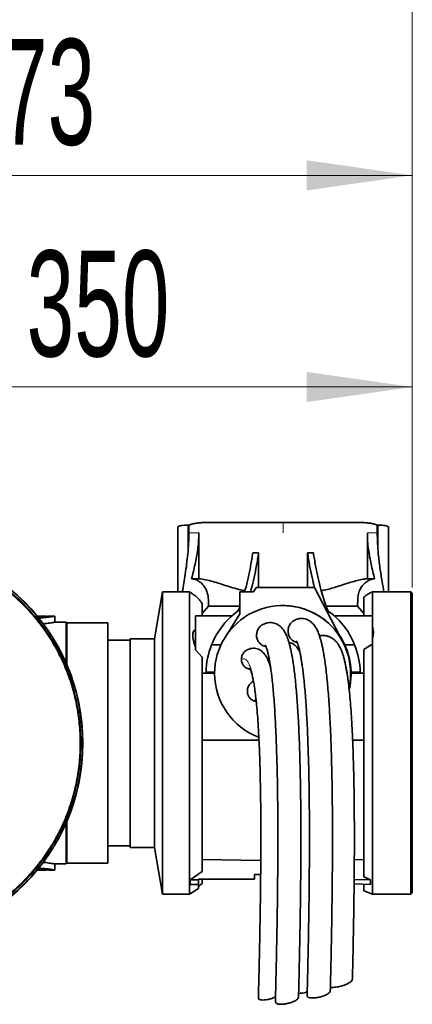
# Model space of a CAD drawing. Header units: millimetres. Extents: x 0 to 12118, y 0 to 8400.
# Tile 100 of 128: x 8358 to 8617, y 4121 to 4772. Entities that reach past the tile are written whole.
import ezdxf

# ---------------------------------------------------------------- set-up
doc = ezdxf.new("R2010")
doc.units = ezdxf.units.MM
doc.header["$LTSCALE"] = 20
doc.styles.add('SLDTEXTSTYLE0', font='TXT', dxfattribs={"width": 0.605})
doc.dimstyles.new('SLDDIMSTYLE15', dxfattribs={"dimtxt": 70, "dimasz": 70, "dimexe": 0, "dimexo": 0.0625, "dimgap": 17.5, "dimtad": 1, "dimdec": 0, "dimrnd": 1e-09, "dimzin": 12, "dimdsep": 46, "dimtxsty": 'SLDTEXTSTYLE0', "dimsah": 1, "dimcen": 0.09, "dimse1": 1, "dimsd1": 1, "dimadec": 0, "dimazin": 3, "dimtfac": 1, "dimtofl": 0, "dimtmove": 0, "dimatfit": 3, "dimfxl": 1, "dimfrac": 2, "dimtolj": 1, "dimtzin": 12, "dimarcsym": 0})
doc.dimstyles.new('SLDDIMSTYLE16', dxfattribs={"dimtxt": 70, "dimasz": 70, "dimexe": 0, "dimexo": 0.0625, "dimgap": 17.5, "dimtad": 1, "dimdec": 1, "dimrnd": 1e-09, "dimzin": 12, "dimdsep": 46, "dimtxsty": 'SLDTEXTSTYLE0', "dimsah": 1, "dimcen": 0.09, "dimse1": 1, "dimsd1": 1, "dimadec": 0, "dimazin": 3, "dimtfac": 1, "dimtofl": 0, "dimtmove": 0, "dimatfit": 3, "dimfxl": 1, "dimfrac": 2, "dimtolj": 1, "dimtzin": 12, "dimarcsym": 0})
doc.dimstyles.new('SLDDIMSTYLE2', dxfattribs={"dimtxt": 70, "dimasz": 70, "dimexe": 0, "dimexo": 0.0625, "dimgap": 17.5, "dimtad": 1, "dimdec": 1, "dimrnd": 1e-09, "dimzin": 12, "dimdsep": 46, "dimtxsty": 'SLDTEXTSTYLE0', "dimsah": 1, "dimcen": 0.09, "dimadec": 0, "dimazin": 3, "dimtfac": 1, "dimtofl": 0, "dimtmove": 0, "dimatfit": 3, "dimfxl": 1, "dimfrac": 2, "dimtolj": 1, "dimtzin": 12, "dimarcsym": 0})

# ---------------------------------------------------------------- blocks, each defined once
blk = doc.blocks.new('_D_93')
at = {"color": 7, "linetype": 'Continuous', "lineweight": 0}
for p, q in [((8267.36, 4297.89), (8267.36, 4559.48)), ((8617.36, 4396.89), (8617.36, 4559.48)), ((8267.36, 4529.48), (8617.36, 4529.48))]:
    blk.add_line(p, q, dxfattribs=at)
at = {"color": 7, "linetype": 'Continuous', "lineweight": 18}
for points in [[(8267.36, 4529.48), (8337.36, 4519.48), (8337.36, 4539.48)], [(8617.36, 4529.48), (8547.36, 4539.48), (8547.36, 4519.48)]]:
    blk.add_solid(points, dxfattribs=at)
at = {"color": 7, "linetype": 'Continuous', "lineweight": 18, "insert": (8362.15, 4619.71), "char_height": 70, "attachment_point": 1, "style": 'SLDTEXTSTYLE0'}
blk.add_mtext('350', dxfattribs=at)
blk = doc.blocks.new('_D_94')
at = {"color": 7, "linetype": 'Continuous', "lineweight": 0}
for p, q in [((8617.36, 4396.89), (8617.36, 4699.48)), ((8617.36, 4669.48), (8281.55, 4669.48))]:
    blk.add_line(p, q, dxfattribs=at)
at = {"color": 7, "linetype": 'Continuous', "lineweight": 18}
blk.add_solid([(8617.36, 4669.48), (8547.36, 4679.48), (8547.36, 4659.48)], dxfattribs=at)
at = {"color": 7, "linetype": 'Continuous', "lineweight": 18, "insert": (8281.55, 4759.71), "char_height": 70, "attachment_point": 1, "style": 'SLDTEXTSTYLE0'}
blk.add_mtext('1773', dxfattribs=at)
blk = doc.blocks.new('_D_95')
at = {"color": 7, "linetype": 'Continuous', "lineweight": 0}
for p, q in [((8617.36, 4396.89), (8617.36, 4839.48)), ((8617.36, 4809.48), (8266.49, 4809.48))]:
    blk.add_line(p, q, dxfattribs=at)
at = {"color": 7, "linetype": 'Continuous', "lineweight": 18}
for centre, start, end in [((8386.6, 4863.19), 153.43495, 206.56505), ((8385.63, 4863.19), 333.43495, 26.56505)]:
    blk.add_arc(centre, 120.11, start, end, dxfattribs=at)
blk.add_solid([(8617.36, 4809.48), (8547.36, 4819.48), (8547.36, 4799.48)], dxfattribs=at)
at = {"color": 7, "linetype": 'Continuous', "lineweight": 18, "insert": (8279.17, 4899.71), "char_height": 70, "attachment_point": 1, "style": 'SLDTEXTSTYLE0'}
blk.add_mtext('1894', dxfattribs=at)

msp = doc.modelspace()

# ---------------------------------------------------------------- linework, layer by layer
at = {"color": 7, "linetype": 'Continuous', "lineweight": 35}
for p, q in [((8462.107357, 4436.586294), (8462.107357, 4393.894825)), ((8469.530162, 4438.121352), (8468.857345, 4438.121352)), ((8469.530162, 4432.894859), (8469.530162, 4438.121352)), ((8483.072099, 4439.894829), (8531.857428, 4439.894829)), ((8531.857428, 4439.894829), (8580.642638, 4439.894829)), ((8594.184694, 4432.894859), (8594.184694, 4438.121352)), ((8594.184694, 4438.121352), (8594.857392, 4438.121352)), ((8601.607379, 4393.894825), (8601.607379, 4436.588797)), ((8476.108012, 4402.586851), (8476.108012, 4432.894859)), ((8587.606844, 4432.894859), (8587.606844, 4402.586851)), ((8511.821088, 4419.77695), (8515.682873, 4419.763956)), ((8515.682873, 4419.763956), (8515.682873, 4396.866593)), ((8551.893768, 4419.77695), (8548.031983, 4419.763956)), ((8548.031983, 4396.866593), (8548.031983, 4419.763956)), ((8471.274671, 4402.586851), (8476.108012, 4402.586851)), ((8592.440066, 4402.586851), (8587.606844, 4402.586851)), ((8452.123579, 4393.894825), (8446.657357, 4362.894807)), ((8469.815311, 4393.894825), (8452.123579, 4393.894825)), ((8452.123579, 4293.894861), (8452.123579, 4393.894825)), ((8471.95476, 4392.522964), (8469.815311, 4393.894825)), ((8469.815311, 4193.894837), (8469.815311, 4393.894825)), ((8503.288922, 4379.434976), (8503.288922, 4393.976125)), ((8503.288922, 4393.976125), (8512.198147, 4393.976125)), ((8512.198147, 4393.976125), (8513.96924, 4396.866593)), ((8513.96924, 4396.866593), (8552.644548, 4396.866593)), ((8552.644548, 4396.866593), (8569.135603, 4364.999923)), ((8585.357365, 4377.987895), (8585.357365, 4390.428099)), ((8590.958175, 4393.892917), (8590.958175, 4377.987895)), ((8590.958175, 4393.892917), (8591.242608, 4393.881354)), ((8616.357383, 4393.894825), (8591.242608, 4393.894825)), ((8617.35743, 4392.894897), (8616.357383, 4393.894825)), ((8616.357383, 4193.894837), (8616.357383, 4393.894825)), ((8617.35743, 4392.894897), (8617.35743, 4194.894883)), ((8478.357372, 4377.987895), (8478.357372, 4386.086736)), ((8478.357372, 4379.563961), (8482.568678, 4384.372864)), ((8503.288922, 4384.372864), (8482.568678, 4384.372864)), ((8531.654415, 4384.874615), (8531.532344, 4384.874615)), ((8560.417828, 4384.372864), (8581.146178, 4384.372864)), ((8581.146178, 4384.372864), (8585.357365, 4379.563961)), ((8369.180796, 4377.894912), (8375.357387, 4377.894912)), ((8369.613108, 4377.260957), (8371.357378, 4377.352986)), ((8375.357387, 4377.716694), (8375.357387, 4377.894912)), ((8380.857405, 4377.894912), (8376.801488, 4377.894912)), ((8380.857405, 4373.891387), (8380.857405, 4377.891693)), ((8473.788914, 4355.511579), (8473.788914, 4377.987895)), ((8497.946915, 4377.987895), (8473.788914, 4377.987895)), ((8495.801148, 4367.213998), (8503.288922, 4379.434976)), ((8590.958175, 4377.987895), (8565.767822, 4377.987895)), ((8590.958175, 4359.467301), (8590.958175, 4377.987895)), ((8371.357378, 4376.727495), (8370.065388, 4376.658115)), ((8388.357398, 4373.894844), (8380.838868, 4373.894844)), ((8388.357398, 4373.894844), (8388.357398, 4346.648965)), ((8388.857421, 4373.39488), (8388.357398, 4372.894797)), ((8415.857372, 4373.39488), (8388.857421, 4373.39488)), ((8388.857421, 4373.39488), (8388.857421, 4345.487032)), ((8415.857372, 4373.39488), (8415.857372, 4214.394841)), ((8569.135603, 4364.999923), (8568.980035, 4364.996586)), ((8430.657443, 4361.894879), (8415.857372, 4361.894879)), ((8446.657357, 4362.894807), (8430.657443, 4362.894807)), ((8430.657443, 4293.894861), (8430.657443, 4362.894807)), ((8446.657357, 4293.894861), (8446.657357, 4362.894807)), ((8484.528717, 4358.894858), (8490.764555, 4358.894858)), ((8572.671112, 4358.894858), (8579.186019, 4358.894858)), ((8590.958175, 4359.467301), (8590.958175, 4193.894837)), ((8473.788914, 4355.511579), (8478.357372, 4350.764904)), ((8585.357365, 4205.437872), (8585.357365, 4355.849895)), ((8478.357372, 4208.921823), (8478.357372, 4350.764904)), ((8486.555633, 4340.158853), (8478.357372, 4340.158853)), ((8486.566004, 4340.894851), (8480.867204, 4340.894851)), ((8582.847533, 4340.894851), (8576.87014, 4340.894851)), ((8585.357365, 4340.158853), (8576.880512, 4340.158853)), ((8512.27611, 4334.693107), (8511.440095, 4334.177527)), ((8430.657443, 4224.894855), (8430.657443, 4293.894861)), ((8446.657357, 4224.894855), (8446.657357, 4293.894861)), ((8452.123579, 4193.894837), (8452.123579, 4293.894861)), ((8478.357372, 4295.894835), (8515.890536, 4295.894835)), ((8577.867922, 4295.894835), (8585.357365, 4295.894835)), ((8388.357398, 4241.140697), (8388.357398, 4213.894877)), ((8388.857421, 4242.302689), (8388.857421, 4214.394841)), ((8415.857372, 4225.894842), (8430.657443, 4225.894842)), ((8430.657443, 4224.894855), (8446.657357, 4224.894855)), ((8446.657357, 4224.894855), (8452.123579, 4193.894837)), ((8388.357398, 4214.894864), (8388.857421, 4214.394841)), ((8517.035303, 4216.273639), (8478.357372, 4216.809127)), ((8579.006848, 4216.720018), (8585.357365, 4216.809127)), ((8375.357387, 4209.894869), (8369.180796, 4209.894869)), ((8371.357378, 4210.436795), (8369.489846, 4210.535321)), ((8371.357378, 4211.062166), (8369.990644, 4211.135599)), ((8375.357387, 4209.894869), (8375.357387, 4210.074219)), ((8376.801488, 4209.894869), (8380.857405, 4209.894869)), ((8380.806622, 4213.894877), (8388.357398, 4213.894877)), ((8380.857405, 4209.898028), (8380.857405, 4213.904354)), ((8388.857421, 4214.394841), (8415.857372, 4214.394841)), ((8478.357372, 4208.921823), (8470.425662, 4203.392896)), ((8470.425662, 4203.392896), (8475.857434, 4203.484092)), ((8470.425662, 4203.392896), (8470.425662, 4200.286183)), ((8475.857434, 4203.894827), (8500.253138, 4203.894827)), ((8475.857434, 4203.894827), (8475.857434, 4203.484092)), ((8475.857434, 4203.484092), (8475.857434, 4200.428459)), ((8478.357372, 4201.223585), (8478.357372, 4203.894827)), ((8500.253138, 4203.894827), (8512.857375, 4204.107795)), ((8500.253138, 4203.894827), (8512.857375, 4203.894827)), ((8512.857375, 4206.894848), (8516.995487, 4206.894848)), ((8512.857375, 4204.107795), (8512.857375, 4206.894848)), ((8512.857375, 4203.894827), (8512.857375, 4204.107795)), ((8589.799699, 4203.451488), (8578.883109, 4203.63507)), ((8585.357365, 4205.437872), (8589.799699, 4203.451488)), ((8589.799699, 4203.451488), (8589.799699, 4200.377557)), ((8469.815311, 4193.894837), (8475.857434, 4197.769437)), ((8470.425662, 4200.286183), (8475.857434, 4200.428459)), ((8475.857434, 4200.428459), (8475.857434, 4197.769437)), ((8478.178319, 4201.064858), (8478.357372, 4201.223585)), ((8478.178319, 4200.489197), (8478.178319, 4201.064858)), ((8589.799699, 4200.377557), (8578.851041, 4200.664255)), ((8585.357365, 4196.228716), (8585.357365, 4200.493905)), ((8585.357365, 4196.228716), (8590.958175, 4193.894837)), ((8452.123579, 4193.894837), (8469.815311, 4193.894837)), ((8590.958175, 4193.894837), (8616.357383, 4193.894837)), ((8616.357383, 4193.894837), (8617.35743, 4194.894883))]:
    msp.add_line(p, q, dxfattribs=at)
at = {"color": 8, "linetype": 'Continuous', "lineweight": 18}
for p, q in [((8468.857345, 4418.935213), (8468.857345, 4438.121352)), ((8531.857428, 4432.894859), (8531.857428, 4439.894829)), ((8594.857392, 4418.935213), (8594.857392, 4438.121352)), ((8469.530162, 4432.894859), (8476.108012, 4432.894859)), ((8587.606844, 4432.894859), (8594.184694, 4432.894859)), ((8371.357378, 4376.727495), (8371.357378, 4377.352986)), ((8371.357378, 4210.436795), (8371.357378, 4211.062166))]:
    msp.add_line(p, q, dxfattribs=at)
at = {"color": 7, "linetype": 'Continuous', "lineweight": 35, "flags": 128}
msp.add_lwpolyline([(8477.52839, 4200.472209), (8477.734384, 4200.477574), (8477.951226, 4200.483296), (8478.178319, 4200.489197)], dxfattribs=at)
at = {"color": 7, "linetype": 'Continuous', "lineweight": 35}
for centre, radius, start, end in [((8267.357359, 4293.894861), 132.000029, 270.000020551, 89.999979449), ((8267.357346, 4293.894861), 131.842792, 270.000025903, 89.999974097), ((8531.532567, 4339.896165), 44.977768, 347.628206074, 180.001732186), ((8531.654437, 4339.891879), 44.982736, 33.92425803, 90.000028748), ((8531.856877, 4339.895136), 50.999452, 124.067001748, 158.127181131), ((8531.85943, 4339.896413), 50.99752, 21.87214481, 56.268640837), ((8531.90368, 4339.894926), 44.977598, 346.632286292, 34.742518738), ((8531.855484, 4339.895363), 50.998075, 158.126834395, 178.877013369), ((8531.860828, 4339.895683), 50.996494, 1.122661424, 21.873490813), ((8531.534544, 4339.89439), 44.979746, 179.999471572, 249.465449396)]:
    msp.add_arc(centre, radius, start, end, dxfattribs=at)
for points, knots in [([(8468.857345, 4438.121352), (8468.388489, 4438.115197), (8467.216981, 4438.099817), (8465.436377, 4437.982785), (8463.821887, 4437.659792), (8462.51244, 4437.37153), (8462.22893, 4436.788135), (8462.130842, 4436.586294)], [0, 0, 0, 0, 0.1966950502, 0.4914730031, 0.7376928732, 0.9092479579, 1, 1, 1, 1]), ([(8469.530162, 4438.121352), (8470.287091, 4438.377938), (8471.878258, 4438.917316), (8474.512399, 4439.403359), (8477.451063, 4439.730863), (8480.346811, 4439.875615), (8482.251243, 4439.889041), (8483.072099, 4439.894829)], [0, 0, 0, 0, 0.17448210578, 0.36678483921, 0.58376962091, 0.82059472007, 1, 1, 1, 1]), ([(8580.642638, 4439.894829), (8581.463534, 4439.889053), (8583.341588, 4439.87584), (8586.189175, 4439.734966), (8589.106625, 4439.417062), (8591.769087, 4438.937024), (8593.406687, 4438.38406), (8594.184694, 4438.121352)], [0, 0, 0, 0, 0.1794135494, 0.4104640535, 0.6226797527, 0.8207390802, 1, 1, 1, 1]), ([(8601.603445, 4436.588797), (8601.604776, 4436.59142), (8601.708891, 4436.796554), (8601.013967, 4437.35712), (8600.028524, 4437.652262), (8598.357406, 4437.96615), (8596.607668, 4438.096172), (8595.39034, 4438.113685), (8594.857392, 4438.121352)], [0, 0, 0, 0, 0.001225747, 0.0958804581, 0.2586038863, 0.4921202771, 0.7776496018, 1, 1, 1, 1]), ([(8469.530162, 4432.894859), (8469.49956, 4430.566946), (8469.438288, 4425.905879), (8469.051138, 4421.260509), (8468.857345, 4418.935213)], [0, 0, 0, 0, 0.4994377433, 1, 1, 1, 1]), ([(8471.274671, 4402.586851), (8472.085901, 4405.765466), (8473.710637, 4412.131619), (8475.241334, 4420.410949), (8475.992954, 4427.356025), (8476.069604, 4431.045935), (8476.108012, 4432.894859)], [0, 0, 0, 0, 0.3197408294, 0.6403791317, 0.8198026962, 1, 1, 1, 1]), ([(8587.606844, 4432.894859), (8587.644906, 4431.054142), (8587.721204, 4427.364241), (8588.470569, 4420.431064), (8590.001298, 4412.143452), (8591.625905, 4405.777237), (8592.440066, 4402.586851)], [0, 0, 0, 0, 0.1793977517, 0.3596205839, 0.6790781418, 1, 1, 1, 1]), ([(8594.857392, 4418.935213), (8594.664003, 4421.255508), (8594.276827, 4425.900867), (8594.215426, 4430.561933), (8594.184694, 4432.894859)], [0, 0, 0, 0, 0.4994865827, 1, 1, 1, 1]), ([(8267.357406, 4424.528036), (8270.731712, 4424.455919), (8277.481029, 4424.311671), (8287.542805, 4423.090216), (8297.521425, 4421.134506), (8307.356785, 4418.387188), (8317.029476, 4414.860762), (8326.571461, 4410.495846), (8335.921892, 4405.262043), (8344.929078, 4399.186698), (8353.415897, 4392.371566), (8361.360983, 4384.823901), (8368.730262, 4376.535669), (8375.350106, 4367.667866), (8381.156613, 4358.341321), (8386.156935, 4348.588829), (8390.368126, 4338.327712), (8393.680091, 4327.767477), (8396.073201, 4317.043418), (8397.563843, 4306.183865), (8398.141409, 4295.105487), (8397.771037, 4284.043217), (8396.479399, 4273.131338), (8394.312252, 4262.493105), (8391.262249, 4252.047764), (8387.327151, 4241.817748), (8382.486579, 4231.836834), (8376.82372, 4222.326847), (8370.426028, 4213.392829), (8363.325586, 4205.041456), (8355.453323, 4197.22472), (8346.961229, 4190.125225), (8337.967015, 4183.812751), (8328.50299, 4178.283366), (8318.487903, 4173.513361), (8308.322145, 4169.69978), (8298.147576, 4166.803901), (8288.0755, 4164.793161), (8277.779968, 4163.503762), (8270.851612, 4163.343595), (8267.357406, 4163.262818)], [0, 0, 0, 0, 0.0246666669, 0.0493384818, 0.0739985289, 0.098963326, 0.1239287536, 0.1492067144, 0.1756082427, 0.2021934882, 0.2285586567, 0.2551071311, 0.2822326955, 0.3095574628, 0.3359253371, 0.3624761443, 0.3896041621, 0.4169317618, 0.4433035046, 0.4698583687, 0.4969908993, 0.5243229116, 0.5506933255, 0.5772469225, 0.6036172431, 0.6301707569, 0.6573016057, 0.6846319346, 0.7110047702, 0.737560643, 0.7646943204, 0.7920274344, 0.8183981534, 0.8449519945, 0.8720833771, 0.8994141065, 0.9242481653, 0.9493525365, 0.9744567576, 1, 1, 1, 1]), ([(8468.857345, 4418.935213), (8468.326961, 4414.463112), (8467.332745, 4406.080049), (8465.842378, 4397.771175), (8465.147075, 4393.894825)], [0, 0, 0, 0, 0.5334686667, 1, 1, 1, 1]), ([(8511.821088, 4419.77695), (8511.368966, 4416.912428), (8510.48535, 4411.314084), (8508.776397, 4403.184298), (8507.401899, 4397.445333), (8506.505916, 4394.446221), (8506.365475, 4393.976125)], [0, 0, 0, 0, 0.3296116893, 0.6441842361, 0.9442277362, 1, 1, 1, 1]), ([(8515.682873, 4419.763956), (8515.239794, 4416.95559), (8514.373449, 4411.464441), (8512.708308, 4403.484002), (8511.326395, 4397.693001), (8510.408343, 4394.591509), (8510.226187, 4393.976125)], [0, 0, 0, 0, 0.3233017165, 0.6321464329, 0.9270121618, 1, 1, 1, 1]), ([(8548.031983, 4419.763956), (8548.478242, 4416.956469), (8549.350805, 4411.467031), (8550.89808, 4403.833653), (8552.128846, 4399.047166), (8552.683291, 4396.890912)], [0, 0, 0, 0, 0.36517349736, 0.71401842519, 1, 1, 1, 1]), ([(8551.893768, 4419.77695), (8552.347228, 4416.912823), (8553.23346, 4411.315245), (8554.92311, 4403.179934), (8556.710419, 4396.002371), (8558.570573, 4389.729861), (8560.158439, 4384.944427), (8561.27979, 4382.105932), (8561.69754, 4381.048474)], [0, 0, 0, 0, 0.2172653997, 0.4246181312, 0.6223946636, 0.7713325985, 0.9148118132, 1, 1, 1, 1]), ([(8598.56337, 4393.894825), (8598.17548, 4396.142934), (8597.265024, 4401.419705), (8595.861742, 4409.744895), (8595.192579, 4415.868076), (8594.857392, 4418.935213)], [0, 0, 0, 0, 0.27032168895, 0.6344999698, 1, 1, 1, 1]), ([(8482.568678, 4384.372864), (8482.555373, 4385.05474), (8482.525418, 4386.589893), (8482.475295, 4389.10168), (8482.095824, 4391.936008), (8481.297261, 4394.869226), (8479.785001, 4397.75373), (8477.443938, 4400.135843), (8474.5457, 4401.984618), (8472.357838, 4402.387428), (8471.274671, 4402.586851)], [0, 0, 0, 0, 0.0859761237, 0.193563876, 0.3164527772, 0.4454722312, 0.5751103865, 0.7219481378, 0.862342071, 1, 1, 1, 1]), ([(8476.108012, 4402.586851), (8477.579354, 4402.424675), (8480.741268, 4402.07616), (8485.328295, 4400.791483), (8490.045025, 4399.326716), (8494.84663, 4397.763586), (8499.975819, 4396.236464), (8503.915462, 4395.134122), (8506.152226, 4394.678534), (8506.549177, 4394.597683)], [0, 0, 0, 0, 0.1406724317, 0.3023051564, 0.4519777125, 0.6110636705, 0.7827617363, 0.9614474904, 1, 1, 1, 1]), ([(8557.153997, 4394.636783), (8558.129217, 4394.839016), (8561.747829, 4395.589413), (8566.807528, 4397.132874), (8572.325777, 4398.881973), (8576.647575, 4400.272522), (8580.757334, 4401.454099), (8584.392909, 4402.298278), (8586.660688, 4402.501897), (8587.606844, 4402.586851)], [0, 0, 0, 0, 0.0947565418, 0.3515997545, 0.5026143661, 0.6458065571, 0.7835197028, 0.9096807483, 1, 1, 1, 1]), ([(8592.440066, 4402.586851), (8591.356531, 4402.389509), (8589.349693, 4402.024008), (8586.744972, 4400.445156), (8584.60337, 4398.480647), (8582.788175, 4395.888588), (8581.698901, 4392.757614), (8581.232613, 4389.507117), (8581.194264, 4386.718442), (8581.160157, 4385.054727), (8581.146178, 4384.372864)], [0, 0, 0, 0, 0.1375444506, 0.2547490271, 0.3774928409, 0.5020740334, 0.6490057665, 0.7903876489, 0.9140917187, 1, 1, 1, 1]), ([(8478.357372, 4386.086736), (8477.993613, 4386.678152), (8477.214484, 4387.944897), (8475.646228, 4389.63614), (8473.881596, 4391.211106), (8472.58007, 4392.091462), (8471.950945, 4392.517004)], [0, 0, 0, 0, 0.2269016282, 0.4859972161, 0.7515438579, 1, 1, 1, 1]), ([(8590.958175, 4393.892917), (8589.959791, 4393.421451), (8587.962009, 4392.478039), (8586.225873, 4391.111644), (8585.357365, 4390.428099)], [0, 0, 0, 0, 0.4997461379, 1, 1, 1, 1]), ([(8503.297028, 4384.372864), (8503.280822, 4384.324925), (8502.925046, 4383.272532), (8502.502994, 4382.244191), (8502.100167, 4381.262693)], [0, 0, 0, 0, 0.04555216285, 1, 1, 1, 1]), ([(8371.357378, 4377.352986), (8372.417418, 4377.438967), (8374.18819, 4377.582597), (8375.160965, 4377.677273), (8377.101289, 4377.926449), (8376.819176, 4377.88993), (8376.801488, 4377.88764)], [0, 0, 0, 0, 0.5127318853, 0.8565073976, 0.9910029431, 1, 1, 1, 1]), ([(8380.839643, 4377.891693), (8380.785684, 4377.882099), (8380.540145, 4377.83844), (8379.965801, 4377.738975), (8379.002821, 4377.580964), (8377.664875, 4377.379316), (8375.929112, 4377.149276), (8373.786644, 4376.910035), (8372.207323, 4376.791362), (8371.357378, 4376.727495)], [0, 0, 0, 0, 0.0172017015, 0.0782759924, 0.1829509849, 0.3234879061, 0.5029400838, 0.7324969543, 1, 1, 1, 1]), ([(8372.957823, 4372.802768), (8373.174874, 4372.820353), (8374.061184, 4372.89216), (8375.532387, 4373.063805), (8377.296557, 4373.299425), (8378.66304, 4373.50797), (8379.901638, 4373.72116), (8380.258904, 4373.782815), (8380.943681, 4373.911199), (8380.844677, 4373.892485), (8380.838868, 4373.891387)], [0, 0, 0, 0, 0.0817007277, 0.3336186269, 0.558495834, 0.7398972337, 0.8794141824, 0.9644290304, 0.9979128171, 1, 1, 1, 1]), ([(8514.27668, 4365.07288), (8514.340562, 4365.98769), (8514.468335, 4367.817438), (8515.82029, 4370.216584), (8517.246371, 4371.774465), (8518.290967, 4372.182286), (8518.493709, 4372.261438)], [0, 0, 0, 0, 0.3091741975, 0.6183914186, 0.9259350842, 1, 1, 1, 1]), ([(8542.061386, 4125.765714), (8542.158923, 4129.634236), (8542.347196, 4137.101529), (8542.59434, 4147.914585), (8542.805829, 4157.965507), (8542.984202, 4167.297993), (8543.146145, 4176.734552), (8543.287677, 4186.167783), (8543.404663, 4195.495619), (8543.491073, 4204.001949), (8543.550799, 4211.6939), (8543.588856, 4218.669536), (8543.609993, 4225.091535), (8543.616576, 4231.32435), (8543.605638, 4239.533496), (8543.553382, 4249.76277), (8543.420992, 4261.973049), (8543.224455, 4273.148712), (8542.978504, 4283.16704), (8542.70337, 4291.965318), (8542.368646, 4300.565555), (8541.992856, 4308.432444), (8541.583936, 4315.589926), (8541.153554, 4322.023841), (8540.667381, 4328.234599), (8540.136833, 4334.021418), (8539.584432, 4339.167394), (8539.043841, 4343.520276), (8538.529451, 4347.138893), (8538.016169, 4350.331614), (8537.45862, 4353.390353), (8536.838586, 4356.332256), (8536.17384, 4359.019263), (8535.520899, 4361.270775), (8534.883774, 4363.147036), (8534.266755, 4364.710861), (8533.625473, 4366.115251), (8532.959687, 4367.358462), (8532.237117, 4368.501521), (8531.417405, 4369.601593), (8530.315832, 4370.801987), (8528.982227, 4371.885016), (8527.454759, 4372.756336), (8525.82204, 4373.361642), (8523.904226, 4373.684788), (8521.763468, 4373.564328), (8519.8797, 4373.097407), (8518.846635, 4372.485686), (8518.488464, 4372.273597)], [0, 0, 0, 0, 0.0446892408, 0.0862623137, 0.1249054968, 0.1607864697, 0.1940567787, 0.2338981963, 0.269736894, 0.3017862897, 0.3321372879, 0.3585688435, 0.3823445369, 0.406301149, 0.4305475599, 0.4771466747, 0.5244333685, 0.5715635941, 0.6062258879, 0.6401626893, 0.6732180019, 0.7056185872, 0.7311144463, 0.7560088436, 0.7800843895, 0.8030561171, 0.8231149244, 0.839850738, 0.8537084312, 0.8653218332, 0.8771927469, 0.889610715, 0.9000360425, 0.9091516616, 0.916674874, 0.9229105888, 0.9285581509, 0.9344955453, 0.9391816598, 0.9441630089, 0.9503198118, 0.9579535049, 0.9638966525, 0.9705546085, 0.9779660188, 0.9861727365, 0.9952059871, 1, 1, 1, 1]), ([(8535.125789, 4367.840919), (8535.190346, 4368.755217), (8535.319461, 4370.583825), (8536.665546, 4372.997713), (8538.218953, 4374.634465), (8539.413187, 4375.08303), (8539.757785, 4375.212464)], [0, 0, 0, 0, 0.2940593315, 0.5881228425, 0.8811523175, 1, 1, 1, 1]), ([(8563.087401, 4129.942391), (8563.191095, 4134.209124), (8563.390481, 4142.413325), (8563.646583, 4154.248084), (8563.860691, 4165.157873), (8564.035403, 4175.200503), (8564.175675, 4184.426465), (8564.286009, 4192.878692), (8564.370125, 4200.593667), (8564.436256, 4208.110004), (8564.483979, 4215.3346), (8564.513199, 4222.277672), (8564.525856, 4228.673585), (8564.524114, 4234.884426), (8564.501841, 4243.058702), (8564.43489, 4253.234361), (8564.284282, 4265.369177), (8564.0705, 4276.463254), (8563.809071, 4286.396432), (8563.520872, 4295.106855), (8563.174271, 4303.60628), (8562.788773, 4311.36942), (8562.372426, 4318.423716), (8561.937345, 4324.760907), (8561.448016, 4330.879568), (8560.914187, 4336.605109), (8560.358115, 4341.723497), (8559.811042, 4346.080022), (8559.292606, 4349.698285), (8558.780802, 4352.85992), (8558.232693, 4355.859976), (8557.627867, 4358.738119), (8556.97515, 4361.404611), (8556.327709, 4363.669628), (8555.69018, 4365.577952), (8555.07841, 4367.155793), (8554.452146, 4368.555844), (8553.81361, 4369.782396), (8553.127975, 4370.906943), (8552.359368, 4371.986584), (8551.330788, 4373.175756), (8550.082337, 4374.274598), (8548.634289, 4375.196288), (8547.066483, 4375.878649), (8545.198433, 4376.311936), (8543.077036, 4376.32885), (8541.177575, 4375.987617), (8540.114119, 4375.439329), (8539.742765, 4375.247869)], [0, 0, 0, 0, 0.0496900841, 0.0955455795, 0.1378182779, 0.1767316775, 0.2124844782, 0.245243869, 0.2751450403, 0.3023113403, 0.3327561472, 0.3592591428, 0.3831466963, 0.4072206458, 0.4315687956, 0.4783159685, 0.5256927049, 0.5728583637, 0.6075014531, 0.6413790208, 0.6743240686, 0.7065371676, 0.731871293, 0.7565955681, 0.7804902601, 0.8033335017, 0.8235419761, 0.8404290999, 0.8544502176, 0.8660955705, 0.8777155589, 0.8899536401, 0.9003305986, 0.9096704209, 0.917372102, 0.9237471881, 0.9293650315, 0.9352209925, 0.9398333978, 0.9446889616, 0.9506348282, 0.9581034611, 0.9639607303, 0.9705536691, 0.977922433, 0.9861103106, 0.99514978, 1, 1, 1, 1]), ([(8473.788914, 4368.952427), (8473.679751, 4368.893192), (8473.176628, 4368.620187), (8472.547369, 4367.821871), (8472.181581, 4366.594474), (8472.052243, 4364.991712), (8472.262786, 4362.9287), (8472.850376, 4360.302524), (8473.454949, 4358.487864), (8473.788914, 4357.485447)], [0, 0, 0, 0, 0.0303684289, 0.1399646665, 0.2358074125, 0.3417864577, 0.5317332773, 0.7413297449, 1, 1, 1, 1]), ([(8520.540652, 4357.746157), (8520.106291, 4357.803952), (8518.8448, 4357.9718), (8517.007098, 4359.144814), (8515.326642, 4361.046735), (8514.44124, 4363.153485), (8514.322343, 4364.540274), (8514.27668, 4365.07288)], [0, 0, 0, 0, 0.1248166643, 0.3624985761, 0.6019896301, 0.8471415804, 1, 1, 1, 1]), ([(8541.15456, 4360.579524), (8540.792563, 4360.629703), (8539.605488, 4360.794252), (8537.839293, 4361.943102), (8536.164993, 4363.837163), (8535.288293, 4365.935784), (8535.170764, 4367.313657), (8535.125789, 4367.840919)], [0, 0, 0, 0, 0.1067594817, 0.3500892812, 0.5947179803, 0.8449133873, 1, 1, 1, 1]), ([(8577.728567, 4137.703392), (8577.847685, 4142.78804), (8578.078347, 4152.634042), (8578.364932, 4166.93902), (8578.5961, 4180.332933), (8578.773104, 4192.870025), (8578.900374, 4204.597667), (8578.986526, 4216.210294), (8579.02715, 4227.647144), (8579.01698, 4238.854205), (8578.959394, 4249.130634), (8578.860724, 4258.532778), (8578.71724, 4267.723861), (8578.525511, 4276.622001), (8578.28251, 4285.155251), (8578.015218, 4292.655975), (8577.698962, 4300.013311), (8577.313367, 4307.434521), (8576.825856, 4315.074601), (8576.266411, 4322.239672), (8575.642209, 4328.785362), (8574.981297, 4334.463231), (8574.365505, 4338.847174), (8573.820718, 4342.175331), (8573.316865, 4344.895568), (8572.738484, 4347.621277), (8572.101437, 4350.178865), (8571.433256, 4352.445873), (8570.777665, 4354.341926), (8570.076372, 4356.062408), (8569.215371, 4357.838751), (8568.182129, 4359.536769), (8566.884952, 4361.134528), (8565.442889, 4362.489544), (8563.707591, 4363.673289), (8561.703879, 4364.576289), (8559.483854, 4365.061227), (8557.508232, 4365.14025), (8556.34982, 4364.848584), (8555.951414, 4364.748273)], [0, 0, 0, 0, 0.0643319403, 0.1245735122, 0.1809757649, 0.2337729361, 0.2831673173, 0.3293239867, 0.3806616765, 0.4278293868, 0.4710786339, 0.5106469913, 0.546760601, 0.5873478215, 0.6232223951, 0.6547382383, 0.6822818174, 0.7163685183, 0.7487318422, 0.7791129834, 0.8072697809, 0.8318970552, 0.8514096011, 0.8632594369, 0.8745517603, 0.8863994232, 0.8984988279, 0.9078805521, 0.9162848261, 0.9238643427, 0.9313667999, 0.9412376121, 0.9489270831, 0.9573333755, 0.966175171, 0.9753870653, 0.984930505, 0.9948172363, 1, 1, 1, 1]), ([(8590.958175, 4363.578353), (8590.959925, 4363.583359), (8591.217135, 4364.319396), (8591.582551, 4365.817861), (8591.695224, 4368.203502), (8591.210218, 4369.715236), (8590.958175, 4370.500836)], [0, 0, 0, 0, 0.0022518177, 0.3310594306, 0.6523727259, 1, 1, 1, 1]), ([(8520.117101, 4358.811173), (8520.11197, 4358.808539), (8520.015078, 4358.75879), (8520.550427, 4358.218302), (8520.580615, 4357.406843), (8521.254194, 4355.817554), (8521.747579, 4353.751725), (8522.33271, 4351.268137), (8522.842955, 4348.582493), (8523.308065, 4345.838884), (8523.760099, 4342.812302), (8524.229564, 4339.260764), (8524.729993, 4334.928926), (8525.243288, 4329.777378), (8525.73648, 4323.973129), (8526.187771, 4317.745383), (8526.585787, 4311.297787), (8526.962915, 4304.131472), (8527.307143, 4296.263165), (8527.611418, 4287.672781), (8527.85856, 4278.897926), (8528.076064, 4268.923483), (8528.245088, 4257.813281), (8528.351398, 4245.688017), (8528.385951, 4235.412916), (8528.382846, 4227.0241), (8528.364897, 4220.453625), (8528.330673, 4213.603382), (8528.276169, 4206.061831), (8528.192893, 4197.429404), (8528.083038, 4188.409595), (8527.947984, 4179.105405), (8527.790352, 4169.62604), (8527.595543, 4159.255124), (8527.357974, 4147.934985), (8527.073545, 4135.599495), (8526.852557, 4127.030453), (8526.737389, 4122.564707)], [0, 0, 0, 0, 0.0000711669, 0.001343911, 0.0059488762, 0.0126331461, 0.0217335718, 0.0333628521, 0.0447532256, 0.0563989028, 0.0685883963, 0.083509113, 0.1017637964, 0.1238101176, 0.1490691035, 0.1755319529, 0.2028839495, 0.230876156, 0.2664113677, 0.3026228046, 0.3397327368, 0.3775801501, 0.4289693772, 0.4804484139, 0.531140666, 0.5590943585, 0.586685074, 0.6143500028, 0.6458474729, 0.6821943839, 0.723676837, 0.7600835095, 0.8000358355, 0.8437408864, 0.8914448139, 0.9434265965, 1, 1, 1, 1]), ([(8543.1115, 4353.463444), (8543.069363, 4353.571035), (8542.804749, 4354.246691), (8542.245918, 4355.351215), (8541.359935, 4356.798584), (8540.269806, 4358.106611), (8538.873636, 4359.276292), (8537.330373, 4360.105463), (8536.230998, 4360.318266), (8535.752115, 4360.410962)], [0, 0, 0, 0, 0.0326893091, 0.205284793, 0.349213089, 0.5122641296, 0.6844160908, 0.8625330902, 1, 1, 1, 1]), ([(8540.8048, 4361.453924), (8540.803394, 4361.443233), (8540.786876, 4361.317709), (8541.145362, 4360.879724), (8541.387696, 4359.886857), (8541.968028, 4358.320118), (8542.50964, 4356.197546), (8543.076149, 4353.726556), (8543.585662, 4351.07459), (8544.045613, 4348.374216), (8544.498143, 4345.378445), (8544.971425, 4341.844794), (8545.477213, 4337.535004), (8545.994759, 4332.435419), (8546.492849, 4326.711846), (8546.949641, 4320.588192), (8547.35494, 4314.244793), (8547.741798, 4307.185222), (8548.098549, 4299.421029), (8548.417338, 4290.92899), (8548.679785, 4282.237515), (8548.914893, 4272.340731), (8549.102859, 4261.30152), (8549.229386, 4249.238686), (8549.279488, 4239.005833), (8549.288924, 4230.643106), (8549.279921, 4224.090829), (8549.255186, 4217.265322), (8549.210405, 4209.75739), (8549.138256, 4201.166407), (8549.039161, 4192.189253), (8548.914825, 4182.930737), (8548.767535, 4173.501482), (8548.583755, 4163.189771), (8548.357666, 4151.939315), (8548.085871, 4139.685151), (8547.873867, 4131.174329), (8547.763404, 4126.739833)], [0, 0, 0, 0, 0.0001365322, 0.0016030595, 0.0064786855, 0.0134037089, 0.0227384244, 0.0344240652, 0.0457014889, 0.0571568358, 0.0693371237, 0.0843177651, 0.10259787, 0.1246455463, 0.1496498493, 0.1758256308, 0.2029145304, 0.2306681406, 0.2659428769, 0.3019821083, 0.3389852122, 0.376776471, 0.4281641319, 0.4797132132, 0.5305402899, 0.5585958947, 0.5863068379, 0.614057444, 0.6455962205, 0.6820066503, 0.7235642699, 0.7600283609, 0.8000288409, 0.8437667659, 0.891485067, 0.9434591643, 1, 1, 1, 1]), ([(8585.357365, 4355.849895), (8585.766904, 4356.11834), (8587.625675, 4357.336728), (8589.498211, 4358.5339), (8590.958175, 4359.467301)], [0, 0, 0, 0, 0.2203281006, 1, 1, 1, 1]), ([(8504.262027, 4349.157724), (8504.31606, 4349.939572), (8504.424135, 4351.5034), (8505.585633, 4353.537612), (8506.69919, 4354.811205), (8507.472359, 4355.128371), (8507.533845, 4355.153594)], [0, 0, 0, 0, 0.324652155, 0.6493589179, 0.9721154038, 1, 1, 1, 1]), ([(8523.659524, 4343.434009), (8523.401528, 4344.362323), (8522.936244, 4346.036489), (8522.114477, 4348.27877), (8521.282395, 4350.119035), (8520.50149, 4351.492479), (8519.727718, 4352.603822), (8518.913492, 4353.585156), (8517.787985, 4354.650774), (8516.394318, 4355.591275), (8514.758007, 4356.285864), (8512.932916, 4356.649598), (8510.875096, 4356.552047), (8508.992296, 4356.047304), (8507.953406, 4355.375432), (8507.550296, 4355.114732)], [0, 0, 0, 0, 0.1213846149, 0.218910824, 0.3006310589, 0.3756781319, 0.417623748, 0.471171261, 0.5361025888, 0.612342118, 0.681711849, 0.7589165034, 0.8446302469, 0.9397133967, 1, 1, 1, 1]), ([(8510.214981, 4342.766914), (8510.128885, 4342.760786), (8509.331092, 4342.704006), (8507.858295, 4343.296273), (8506.091739, 4344.514544), (8504.827572, 4346.330656), (8504.32921, 4347.971539), (8504.274752, 4348.933054), (8504.262027, 4349.157724)], [0, 0, 0, 0, 0.0270296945, 0.2504630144, 0.4726873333, 0.6980247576, 0.9294398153, 1, 1, 1, 1]), ([(8521.812257, 4348.887954), (8521.946695, 4349.04716), (8522.13108, 4349.265516), (8522.393675, 4349.363328), (8522.464809, 4349.389825)], [0, 0, 0, 0, 0.72911213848, 1, 1, 1, 1]), ([(8509.815392, 4343.759331), (8509.817986, 4343.742559), (8509.833284, 4343.643634), (8509.963837, 4343.44153), (8510.232194, 4342.740307), (8510.750171, 4341.360335), (8511.314893, 4339.282535), (8511.913229, 4336.693118), (8512.505001, 4333.578236), (8513.125608, 4329.643425), (8513.757211, 4324.753784), (8514.384423, 4318.776464), (8514.898041, 4312.6685), (8515.308762, 4306.779444), (8515.622824, 4301.517584), (8515.9365, 4295.396207), (8516.228013, 4288.511565), (8516.482982, 4280.981293), (8516.677679, 4273.784947), (8516.842171, 4266.135736), (8516.972758, 4257.957409), (8517.066067, 4249.179305), (8517.110336, 4241.882743), (8517.128687, 4235.781812), (8517.13338, 4230.551572), (8517.124787, 4224.538875), (8517.098417, 4217.690672), (8517.048752, 4209.951827), (8516.974382, 4201.744103), (8516.874467, 4193.099444), (8516.748955, 4184.053524), (8516.588241, 4174.163782), (8516.388007, 4163.376498), (8516.141812, 4151.633761), (8515.846247, 4138.873093), (8515.614911, 4130.020195), (8515.494523, 4125.413093)], [0, 0, 0, 0, 0.000231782, 0.0013670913, 0.0032079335, 0.0105523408, 0.0215235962, 0.0326910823, 0.0469675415, 0.0649600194, 0.0872713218, 0.1145208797, 0.147312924, 0.17126118, 0.1954157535, 0.2195455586, 0.2552541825, 0.2898417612, 0.322794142, 0.353904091, 0.3946858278, 0.4348786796, 0.4742003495, 0.4946751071, 0.5184825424, 0.5458724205, 0.5770695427, 0.6123268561, 0.6519230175, 0.6895477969, 0.7307959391, 0.7758947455, 0.8250887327, 0.8786437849, 0.9368454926, 1, 1, 1, 1]), ([(8513.957319, 4321.499858), (8513.511728, 4321.557354), (8512.327907, 4321.710108), (8510.638173, 4322.776872), (8509.133832, 4324.476188), (8508.372905, 4326.355583), (8508.116458, 4328.392055), (8508.412218, 4330.518135), (8509.574768, 4332.651071), (8510.819713, 4334.020653), (8511.707521, 4334.373065), (8511.84648, 4334.428224)], [0, 0, 0, 0, 0.07777948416, 0.20664023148, 0.33648098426, 0.46942455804, 0.55228145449, 0.69309640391, 0.83393251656, 0.9740073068, 1, 1, 1, 1]), ([(8513.48072, 4322.758469), (8513.471149, 4322.766266), (8513.358632, 4322.857925), (8513.783618, 4322.169193), (8513.844571, 4321.787964), (8514.033723, 4321.25126), (8514.13351, 4320.968125)], [0, 0, 0, 0, 0.0172856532, 0.2032004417, 0.5796515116, 1, 1, 1, 1]), ([(8373.130199, 4214.955542), (8373.796635, 4214.89898), (8375.069976, 4214.79091), (8376.882545, 4214.547349), (8378.323931, 4214.336614), (8379.670313, 4214.108968), (8380.084506, 4214.038688), (8380.94871, 4213.877793), (8380.814056, 4213.902965), (8380.806622, 4213.904354)], [0, 0, 0, 0, 0.2581119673, 0.4931670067, 0.6945140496, 0.8461310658, 0.9502580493, 0.99725379, 1, 1, 1, 1]), ([(8380.839643, 4209.898028), (8380.785684, 4209.907623), (8380.540149, 4209.951285), (8379.965785, 4210.050634), (8379.002833, 4210.208807), (8377.664871, 4210.410383), (8375.929117, 4210.640469), (8373.786639, 4210.879599), (8372.207322, 4210.99829), (8371.357378, 4211.062166)], [0, 0, 0, 0, 0.0172017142, 0.0782749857, 0.1829510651, 0.3234880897, 0.5029403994, 0.7324967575, 1, 1, 1, 1]), ([(8376.801488, 4209.902022), (8376.654521, 4209.920982), (8375.956952, 4210.010978), (8374.375665, 4210.192376), (8372.706701, 4210.344301), (8371.588968, 4210.420919), (8371.357378, 4210.436795)], [0, 0, 0, 0, 0.0812547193, 0.3856704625, 0.872713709, 1, 1, 1, 1]), ([(8475.857434, 4198.521409), (8475.914095, 4198.649412), (8476.151927, 4199.186693), (8476.815534, 4199.776639), (8477.330698, 4200.279311), (8477.52839, 4200.472209)], [0, 0, 0, 0, 0.1615904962, 0.6782630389, 1, 1, 1, 1]), ([(8577.648696, 4137.696836), (8577.559325, 4137.322001), (8577.387432, 4136.601059), (8576.455579, 4135.839724), (8575.399068, 4135.105586), (8574.04069, 4134.414377), (8571.9951, 4133.574524), (8569.27474, 4132.778898), (8566.494061, 4132.320492), (8564.441594, 4132.176406), (8563.516358, 4132.228337), (8563.142356, 4132.249329)], [0, 0, 0, 0, 0.0690374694, 0.1327839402, 0.2135851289, 0.3084986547, 0.4122055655, 0.6214784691, 0.8292398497, 0.9309747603, 1, 1, 1, 1]), ([(8563.075361, 4130.094621), (8563.007575, 4129.764395), (8562.834933, 4128.923357), (8561.502243, 4127.974473), (8559.760192, 4127.008265), (8557.482653, 4126.184875), (8555.012317, 4125.572458), (8552.58118, 4125.241557), (8550.469429, 4125.236279), (8548.842972, 4125.503622), (8547.981382, 4126.062348), (8547.742248, 4126.555791), (8547.802554, 4126.696555), (8547.82587, 4126.750979)], [0, 0, 0, 0, 0.0561080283, 0.1428990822, 0.2616241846, 0.4029004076, 0.553086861, 0.6971162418, 0.82090514, 0.91398708, 0.9747155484, 0.9902242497, 1, 1, 1, 1]), ([(8526.826319, 4126.077208), (8526.478331, 4125.873629), (8525.520779, 4125.313444), (8523.752407, 4124.709012), (8521.643956, 4124.175524), (8519.574543, 4123.895655), (8517.754528, 4123.89113), (8516.410007, 4124.118036), (8515.593989, 4124.597442), (8515.489544, 4124.968232), (8515.468296, 4125.043664)], [0, 0, 0, 0, 0.0996629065, 0.2742399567, 0.4598256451, 0.6378060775, 0.7907688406, 0.9058000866, 0.9808365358, 1, 1, 1, 1]), ([(8542.049345, 4125.91866), (8541.981513, 4125.588436), (8541.808768, 4124.747465), (8540.476229, 4123.798527), (8538.734163, 4122.832372), (8536.456643, 4122.008971), (8533.986296, 4121.396558), (8531.555181, 4121.065653), (8529.443369, 4121.060384), (8527.817061, 4121.327707), (8526.955196, 4121.88647), (8526.716234, 4122.380126), (8526.776578, 4122.52117), (8526.799974, 4122.575853)], [0, 0, 0, 0, 0.0561078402, 0.142888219, 0.2616087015, 0.402879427, 0.5530600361, 0.6970838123, 0.8208678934, 0.9139462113, 0.9746723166, 0.9901804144, 1, 1, 1, 1]), ([(8547.828016, 4129.384432), (8547.419825, 4129.220803), (8546.502118, 4128.852928), (8545.024192, 4128.511114), (8543.525028, 4128.283539), (8542.56191, 4128.319418), (8542.125163, 4128.335688)], [0, 0, 0, 0, 0.225303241, 0.5065339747, 0.7762267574, 1, 1, 1, 1])]:
    msp.add_open_spline(points, degree=3, knots=knots, dxfattribs=at)
at = {"color": 8, "linetype": 'Continuous', "lineweight": 18}
for points, knots in [([(8267.357406, 4423.970256), (8271.627181, 4423.852491), (8280.141842, 4423.617648), (8292.793056, 4421.658107), (8305.203823, 4418.562094), (8317.247577, 4414.245956), (8328.796397, 4408.783576), (8339.755985, 4402.208844), (8350.02805, 4394.590337), (8359.493397, 4386.003342), (8368.069837, 4376.546228), (8375.683577, 4366.275647), (8382.25874, 4355.31019), (8387.71458, 4343.766821), (8392.024698, 4331.735663), (8395.132743, 4319.331251), (8397.011288, 4306.692288), (8397.639206, 4293.93763), (8397.0182, 4281.166346), (8395.143666, 4268.520208), (8392.049911, 4256.135794), (8387.748713, 4244.099698), (8382.287526, 4232.536965), (8375.723998, 4221.576727), (8368.123036, 4211.311402), (8359.541736, 4201.831284), (8350.076981, 4193.239233), (8339.828453, 4185.630467), (8328.870891, 4179.046633), (8317.315282, 4173.572903), (8305.293917, 4169.251831), (8292.900499, 4166.156703), (8280.214329, 4164.188215), (8271.645461, 4163.942928), (8267.357406, 4163.820181)], [0, 0, 0, 0, 0.0313444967, 0.0625062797, 0.0937913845, 0.1251725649, 0.156304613, 0.1874725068, 0.2188856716, 0.2500791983, 0.2811839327, 0.312500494, 0.3438246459, 0.3749353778, 0.4061217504, 0.4375353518, 0.468701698, 0.4998164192, 0.5311741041, 0.5624577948, 0.5935582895, 0.6247755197, 0.6561791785, 0.6873228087, 0.7184518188, 0.7498396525, 0.781084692, 0.8121834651, 0.8434358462, 0.8748186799, 0.9059445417, 0.9370929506, 0.9685198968, 1, 1, 1, 1]), ([(8515.468296, 4125.043664), (8515.615714, 4130.71305), (8515.904502, 4141.819275), (8516.26765, 4158.135464), (8516.568504, 4173.767212), (8516.803834, 4188.725579), (8516.97488, 4203.01998), (8517.081322, 4216.658815), (8517.12485, 4230.317946), (8517.093247, 4243.935591), (8516.97058, 4257.452768), (8516.772555, 4269.178815), (8516.521741, 4279.24043), (8516.243353, 4287.7565), (8515.908674, 4295.800255), (8515.516647, 4303.356359), (8515.065876, 4310.403286), (8514.556541, 4316.916879), (8513.987898, 4322.872636), (8513.361688, 4328.248994), (8512.67892, 4333.03005), (8511.941106, 4337.20522), (8511.150705, 4340.771996), (8510.278262, 4343.83627), (8509.317722, 4346.353383), (8508.225333, 4348.263334), (8507.014827, 4349.481341), (8505.510871, 4349.833088), (8504.692194, 4349.390355), (8504.262027, 4349.157724)], [0, 0, 0, 0, 0.0744244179, 0.1457960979, 0.2141698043, 0.2795974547, 0.3421185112, 0.4017681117, 0.4585846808, 0.5213674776, 0.5804716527, 0.635976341, 0.6752683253, 0.7125500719, 0.7477910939, 0.7809162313, 0.8118401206, 0.8404542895, 0.86665158, 0.8903482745, 0.9114791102, 0.9300205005, 0.9459766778, 0.95939704, 0.9718115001, 0.9812271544, 0.9881560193, 0.9937766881, 1, 1, 1, 1])]:
    msp.add_open_spline(points, degree=3, knots=knots, dxfattribs=at)

# ---------------------------------------------------------------- dimensions: what is measured, and where the dimension line sits
at = {"color": 7, "linetype": 'Continuous', "lineweight": 18}
dim = msp.add_linear_dim(base=(8617.357397, 4809.479393), p1=(6851.257394, 4427.175323), p2=(8617.357397, 4392.894855), text='(<>)', dimstyle='SLDDIMSTYLE16', dxfattribs=at)
dim.commit()
dim.dimension.update_dxf_attribs({"geometry": '_D_95', "text_midpoint": (8386.114194, 4809.479393), "dimtype": 160})
for base, p1, p2, dimstyle, picture, middle in [((6844.757394, 4669.479393), (8617.357397, 4392.894855), (6844.757394, 4346.394855), 'SLDDIMSTYLE15', '_D_94', (8388.49735, 4669.479393)), ((8617.357397, 4529.479393), (8267.357397, 4293.894855), (8617.357397, 4392.894855), 'SLDDIMSTYLE2', '_D_93', (8442.357397, 4529.479393))]:
    dim = msp.add_linear_dim(base=base, p1=p1, p2=p2, dimstyle=dimstyle, dxfattribs=at)
    dim.commit()
    dim.dimension.update_dxf_attribs({"geometry": picture, "text_midpoint": middle, "dimtype": 160})

doc.saveas('drawing.dxf')
